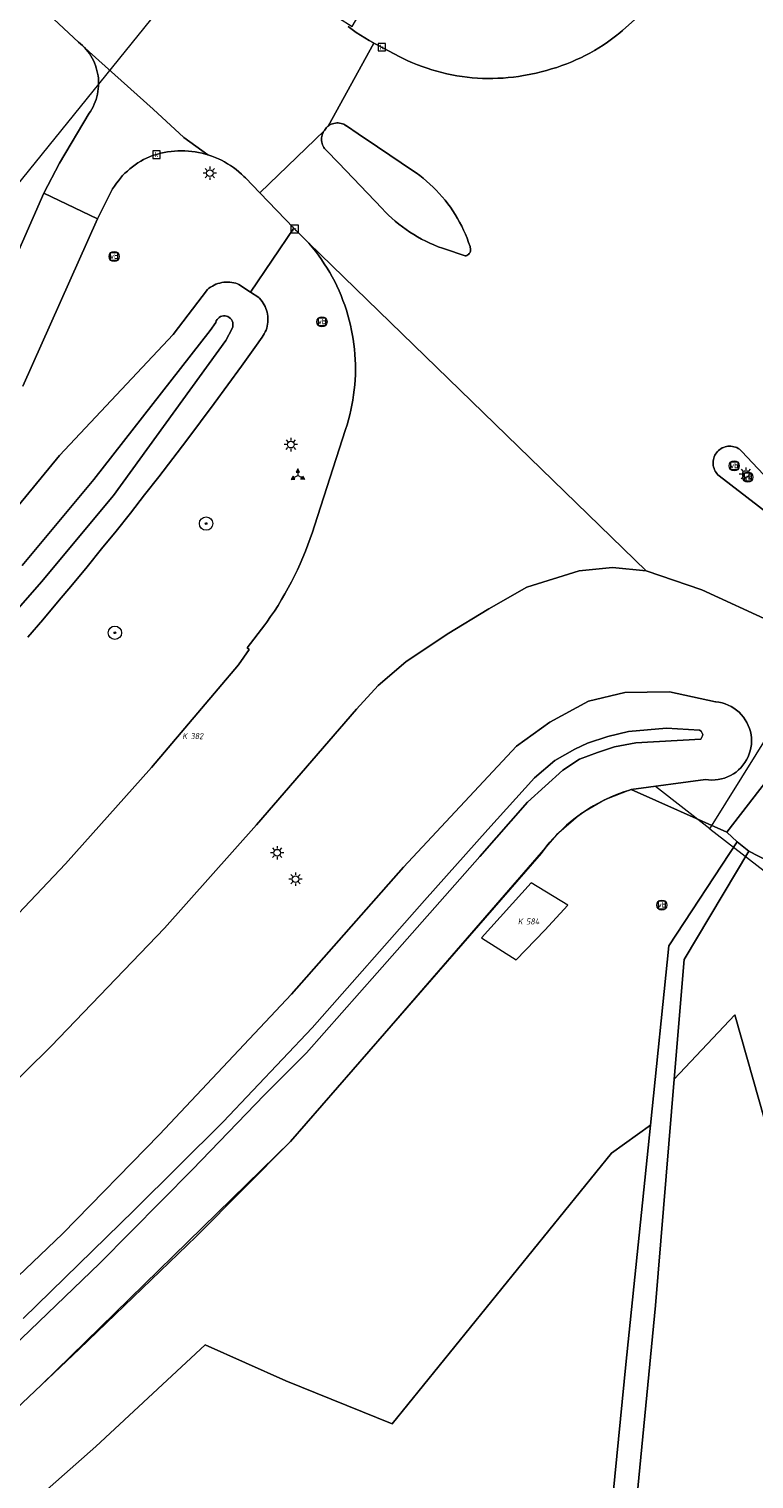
# Model space of a CAD drawing. Header units: metres. Extents: x 250001 to 257773, y 598992 to 609118.
# Tile 175 of 256: x 251457 to 251500, y 601749 to 601835. Entities that reach past the tile are written whole.
import ezdxf
from ezdxf.enums import TextEntityAlignment as Align
from ezdxf.lldxf.tags import DXFTag

# ---------------------------------------------------------------- set-up
doc = ezdxf.new("R2010")
doc.units = ezdxf.units.M
for name, color, linetype, lineweight in [('B-WE-GR-BOOM-S', 252, 'Continuous', 25), ('B-WE-GR-BOS_LOOF-GV', 252, 'Continuous', 13), ('B-WE-GR-GROENVOORZIENING-GV', 252, 'Continuous', 18), ('B-WE-KG-GRENS_PERCEEL-G', 150, 'KG-PERCEEL', 18), ('B-WE-KG-GRENS_PERCEEL-S', 150, 'Continuous', 25), ('B-WE-KL-ET_LS_OV_LICHTMAST-S', 252, 'Continuous', 25), ('B-WE-OG-WATER-GV', 252, 'Continuous', 18), ('B-WE-OG-WATER_SLOOT-GV', 252, 'Continuous', 18), ('B-WE-RI-GWA_KOLK-S', 252, 'Continuous', 25), ('B-WE-VH-VERHARDING_GESLOTEN-GV', 252, 'Continuous', 18), ('B-WE-VH-VERHARDING_HALFVERHARDING-GV', 252, 'Continuous', 18), ('B-WE-VH-VERHARDING_OPEN-GV', 252, 'Continuous', 18), ('B-WE-VW-BEWEGWIJZERING_DRAAGCONSTRUCTIE-S', 252, 'Continuous', 25), ('B-WE-VW-VERKEERSTEKEN_BORD-S', 252, 'Continuous', 25), ('B-WE-VW-VERKEERSTEKEN_DRAAGCONSTRUCTIE-S', 252, 'Continuous', 25), ('X-XX-AL-REFERENTIE-G', 7, 'Continuous', 18)]:
    doc.layers.add(name, color=color, linetype=linetype, lineweight=lineweight)
doc.styles.add('NLCS-ISO', font='NLCS-ISO.ttf')
doc.styles.get("Standard").update_dxf_attribs({"font": 'NLCS-ISO.ttf'})
tags = doc.linetypes.add('KG-PERCEEL', pattern='A,5.5,-2,["P",Standard,S=1.8,R=0,X=-0.5,Y=-0.9],-2,5.5,-2,[5,NLCS.SHX,S=0.75,R=0,X=0,Y=0],-2', length=19).pattern_tags.tags
tags[6] = DXFTag(74, 10)

# ---------------------------------------------------------------- blocks, each defined once
blk = doc.blocks.new('SKG-PERCEELNUMMER-SO')
at = {"style": 'NLCS-ISO', "oblique": 10, "flags": 1}
blk.add_attdef('GEMEENTECODE', text='', height=1.8, dxfattribs=at).set_placement((0, 2.55), align=Align.MIDDLE_CENTER)
at = {"style": 'NLCS-ISO', "oblique": 10}
blk.add_attdef('SECTIE', text='', height=1.8, dxfattribs=at).set_placement((-0.5, 0), align=Align.MIDDLE_RIGHT)
blk.add_attdef('PERCEELNUMMER', text='', height=1.8, dxfattribs=at).set_placement((0.5, 0), align=Align.MIDDLE_LEFT)
blk = doc.blocks.new('BS2021-132-Xref-KAD-20210617')
at = {"layer": 'B-WE-KG-GRENS_PERCEEL-G', "flags": 128}
for points in [[(251417.517, 601783.443), (251429.731, 601794.399), (251442.792, 601808.18), (251453.988, 601822.683), (251468.124, 601840.187), (251476.239, 601835.018), (251485.843, 601851.38), (251494.442, 601868.767), (251502.776, 601888.532), (251504.29, 601893.123), (251520.158, 601942.095), (251521.869, 601953.904), (251523.588, 601965.942), (251524.104, 601993.673), (251523.608, 602000.314), (251522.347, 602021.574), (251520.06, 602038.544), (251516.728, 602054.05), (251511.589, 602077.482), (251507.605, 602090.254)], [(251497.507, 601787.329), (251512.424, 601811.264)], [(251497.507, 601787.329), (251494.282, 601789.847), (251492.82, 601789.65), (251491.253, 601789.047), (251489.831, 601788.205), (251488.391, 601786.961), (251472.59, 601768.73), (251457.791, 601754.276), (251452.86, 601749.62), (251447.14, 601744.92), (251441.76, 601740.4), (251435.073, 601734.835), (251423.182, 601726.069), (251402.314, 601711.311), (251342.407, 601665.419), (251290.706, 601625.751), (251257.869, 601600.484), (251188.243, 601546.883), (251179.94, 601540.807), (251188.012, 601527.741)], [(251497.507, 601787.329), (251501.779, 601784.016)]]:
    blk.add_lwpolyline(points, dxfattribs=at)
blk.add_lwpolyline([(251483.927, 601780.835), (251486, 601779.524), (251487.696, 601781.304), (251489.056, 601782.776), (251486.892, 601784.104)], close=True, dxfattribs=at)
at = {"layer": 'B-WE-KG-GRENS_PERCEEL-S', "xscale": 0.2, "yscale": 0.2, "zscale": 0.2}
for p, values in [((251466.544, 601792.831), {'PERCEELNUMMER': '382', 'SECTIE': 'K'}), ((251486.482, 601781.815), {'PERCEELNUMMER': '584', 'SECTIE': 'K'})]:
    blk.add_blockref('SKG-PERCEELNUMMER-SO', p, dxfattribs=at).add_auto_attribs(values)
blk = doc.blocks.new('SIE-WEG_VERKEERSBORD-SO')
at = {"color": 0, "linetype": 'ByBlock', "lineweight": 18}
blk.add_lwpolyline([(-1.125, -1.125), (1.125, -1.125), (1.125, 1.125), (-1.125, 1.125)], close=True, dxfattribs=at)
at = {"color": 0, "linetype": 'ByBlock', "lineweight": 18, "style": 'NLCS-ISO'}
blk.add_text('vb', height=1.5, dxfattribs=at).set_placement((0, 0), align=Align.MIDDLE_CENTER)
blk = doc.blocks.new('SIE-WEG_VERKEERSBORD_WEGWIJZER-SO')
at = {"linetype": 'ByBlock', "lineweight": 18}
h = blk.add_hatch(color=0, dxfattribs=at)
h.dxf.hatch_style = 1
h.paths.add_polyline_path([(0.5, 1), (0, 2), (-0.5, 1)])
h = blk.add_hatch(color=0, dxfattribs=at)
h.dxf.hatch_style = 1
h.paths.add_polyline_path([(-1.38, -0.22), (-2, -1.15), (-0.88, -1.09)])
h = blk.add_hatch(color=0, dxfattribs=at)
h.dxf.hatch_style = 1
h.paths.add_polyline_path([(1.38, -0.22), (2, -1.15), (0.88, -1.09)])
at = {"color": 0, "linetype": 'ByBlock', "lineweight": 18}
for points in [[(-1.13, -0.65), (0, 0)], [(0, 1), (0, 0)], [(1.13, -0.65), (0, 0)]]:
    blk.add_lwpolyline(points, dxfattribs=at)
for points in [[(0.5, 1), (0, 2), (-0.5, 1)], [(-1.38, -0.22), (-2, -1.15), (-0.88, -1.09)], [(1.38, -0.22), (2, -1.15), (0.88, -1.09)]]:
    blk.add_lwpolyline(points, close=True, dxfattribs=at)
blk = doc.blocks.new('SIE-WEG_PAAL_VERKEERSBORD-SO')
at = {"color": 0, "linetype": 'ByBlock', "lineweight": 18}
blk.add_circle((0, 0), 1.5, dxfattribs=at)
at = {"color": 0, "linetype": 'ByBlock', "lineweight": 18, "style": 'NLCS-ISO'}
blk.add_text('vb', height=1.5, dxfattribs=at).set_placement((0, 0.13), align=Align.MIDDLE_CENTER)
blk = doc.blocks.new('SKL-ET_OV_LICHTMAST-SO')
at = {"color": 0, "linetype": 'ByBlock', "lineweight": 18}
for points in [[(-1.25, 0), (-2, 0)], [(-1.41, 1.41), (-0.88, 0.88)], [(0, 2), (0, 1.25)], [(0.88, 0.88), (1.41, 1.41)], [(2, 0), (1.25, 0)], [(-1.41, -1.41), (-0.88, -0.88)], [(0, -1.25), (0, -2)], [(0.88, -0.88), (1.41, -1.41)]]:
    blk.add_lwpolyline(points, dxfattribs=at)
blk.add_circle((0, 0), 1, dxfattribs=at)
blk = doc.blocks.new('SRI-KOLK-SO')
at = {"color": 0, "linetype": 'ByBlock', "lineweight": 18}
blk.add_lwpolyline([(-1.125, -1.125), (1.125, -1.125), (1.125, 1.125), (-1.125, 1.125)], close=True, dxfattribs=at)
at = {"color": 0, "linetype": 'ByBlock', "lineweight": 18, "style": 'NLCS-ISO'}
blk.add_text('k', height=1.5, dxfattribs=at).set_placement((0, 0), align=Align.MIDDLE_CENTER)
blk = doc.blocks.new('SGR-BOOM_01-SO')
at = {"linetype": 'ByBlock', "lineweight": 18}
h = blk.add_hatch(color=0, dxfattribs=at)
h.dxf.hatch_style = 1
edge = h.paths.add_edge_path()
edge.add_arc((0, 0), 0.25, 0, 360)
at = {"color": 0, "linetype": 'ByBlock', "lineweight": 18}
for radius in [2, 0.25]:
    blk.add_circle((0, 0), radius, dxfattribs=at)
blk = doc.blocks.new('BS2021-132-Xref-BGT-GRIJS-20210617-aangepast')
at = {"layer": 'B-WE-GR-BOS_LOOF-GV', "flags": 128}
for points in [[(251508.17, 601743.819), (251498.989, 601776.27), (251495.387, 601772.43), (251494.269, 601758.989), (251492.94, 601745.26), (251475.846, 601731.144), (251474.02, 601729.558), (251473.433, 601728.885), (251474.859, 601726.42), (251476.01, 601725.949), (251477.549, 601725.969), (251481.48, 601728.76), (251485.16, 601730.869), (251490.2, 601733.219), (251502.54, 601737.15), (251505.23, 601738.39), (251507.16, 601739.55), (251508.1, 601740.709)], [(251492.51, 601755.479), (251493.967, 601769.703), (251491.66, 601768.05), (251478.619, 601751.959), (251472.309, 601754.51), (251467.51, 601756.64), (251461.019, 601750.599), (251455.579, 601745.81), (251454.863, 601744.951), (251454.536, 601743.882), (251454.649, 601742.77), (251466.109, 601722.829), (251469.466, 601725.339), (251468.589, 601726.43), (251475.059, 601732.05), (251491.54, 601745.599)]]:
    blk.add_lwpolyline(points, close=True, dxfattribs=at)
at = {"layer": 'B-WE-GR-GROENVOORZIENING-GV', "flags": 128}
for points in [[(251476.01, 601835.018), (251476.249, 601834.839), (251476.492, 601834.667), (251476.74, 601834.502), (251476.993, 601834.343), (251477.25, 601834.191), (251477.51, 601834.046), (251477.541, 601834.03), (251477.775, 601833.908), (251479.084, 601833.21), (251479.56, 601832.981), (251479.84, 601832.858), (251480.123, 601832.742), (251480.409, 601832.633), (251480.697, 601832.532), (251480.988, 601832.439), (251481.282, 601832.353), (251481.577, 601832.275), (251481.875, 601832.205), (251482.174, 601832.142), (251482.475, 601832.088), (251482.777, 601832.041), (251483.08, 601832.002), (251483.384, 601831.972), (251483.689, 601831.949), (251483.995, 601831.934), (251484.3, 601831.927), (251484.606, 601831.928), (251484.912, 601831.937), (251485.217, 601831.954), (251485.521, 601831.979), (251485.826, 601832.012), (251486.128, 601832.053), (251486.43, 601832.102), (251486.556, 601832.125), (251486.868, 601832.183), (251487.179, 601832.248), (251487.488, 601832.321), (251487.795, 601832.402), (251488.1, 601832.491), (251488.402, 601832.587), (251488.703, 601832.691), (251489, 601832.802), (251489.294, 601832.921), (251489.586, 601833.047), (251489.828, 601833.159), (251490.102, 601833.296), (251490.372, 601833.44), (251490.638, 601833.592), (251490.9, 601833.75), (251491.157, 601833.915), (251491.411, 601834.087), (251491.659, 601834.265), (251491.904, 601834.449), (251492.143, 601834.64), (251492.318, 601834.787), (251496.785, 601838.78)], [(251453.918, 601803.531), (251458.848, 601809.522), (251465.616, 601816.711), (251467.647, 601819.381), (251467.74, 601819.457), (251467.837, 601819.526), (251467.939, 601819.589), (251468.044, 601819.644), (251468.154, 601819.693), (251468.266, 601819.734), (251468.381, 601819.767), (251468.497, 601819.793), (251468.615, 601819.811), (251468.734, 601819.821), (251468.854, 601819.823), (251468.973, 601819.817), (251469.092, 601819.802), (251469.209, 601819.78), (251469.325, 601819.751), (251469.439, 601819.713), (251469.506, 601819.687), (251470.202, 601819.227), (251472.786, 601823.025), (251470.755, 601825.135), (251469.909, 601826.014), (251469.82, 601826.104), (251469.67, 601826.246), (251469.515, 601826.381), (251469.355, 601826.511), (251469.19, 601826.634), (251469.02, 601826.751), (251468.846, 601826.861), (251468.668, 601826.965), (251468.485, 601827.061), (251468.299, 601827.15), (251468.11, 601827.232), (251467.918, 601827.307), (251467.723, 601827.374), (251467.668, 601827.391), (251467.526, 601827.433), (251467.326, 601827.485), (251467.125, 601827.529), (251466.922, 601827.565), (251466.718, 601827.593), (251466.513, 601827.613), (251466.307, 601827.626), (251466.101, 601827.63), (251465.895, 601827.626), (251465.689, 601827.614), (251465.484, 601827.595), (251465.28, 601827.567), (251465.076, 601827.531), (251464.875, 601827.488), (251464.618, 601827.404), (251464.39, 601827.354), (251464.387, 601827.353), (251464.206, 601827.278), (251464.027, 601827.196), (251463.852, 601827.106), (251463.681, 601827.009), (251463.514, 601826.905), (251463.35, 601826.795), (251463.192, 601826.678), (251463.039, 601826.555), (251462.89, 601826.425), (251462.747, 601826.29), (251462.61, 601826.149), (251462.479, 601826.003), (251462.353, 601825.851), (251462.234, 601825.694), (251462.121, 601825.533), (251462.015, 601825.367), (251461.106, 601823.577), (251456.687, 601813.641)], [(251454.108, 601816.426), (251457.932, 601825.1), (251458.848, 601826.896), (251460.624, 601829.859), (251460.698, 601829.971), (251460.779, 601830.107), (251460.853, 601830.247), (251460.92, 601830.39), (251460.979, 601830.536), (251461.031, 601830.686), (251461.075, 601830.837), (251461.112, 601830.991), (251461.14, 601831.147), (251461.161, 601831.303), (251461.174, 601831.461), (251461.179, 601831.619), (251461.176, 601831.777), (251461.165, 601831.935), (251461.146, 601832.092), (251461.119, 601832.247), (251461.084, 601832.402), (251461.041, 601832.554), (251460.991, 601832.704), (251460.933, 601832.851), (251460.868, 601832.995), (251460.796, 601833.135), (251460.717, 601833.272), (251460.63, 601833.405), (251460.538, 601833.533), (251460.439, 601833.656), (251460.333, 601833.774), (251460.222, 601833.887), (251460.106, 601833.993), (251459.984, 601834.094), (251457.062, 601836.848)], [(251454.307, 601780.074), (251459.217, 601785.24), (251464.316, 601790.966), (251468.29, 601795.642), (251469.488, 601797.071), (251470.132, 601797.976), (251470.017, 601798.082), (251471.062, 601799.45), (251471.175, 601799.606), (251471.404, 601799.935), (251471.626, 601800.269), (251471.842, 601800.606), (251472.051, 601800.949), (251472.254, 601801.295), (251472.449, 601801.645), (251472.637, 601801.999), (251472.818, 601802.356), (251472.992, 601802.717), (251473.159, 601803.082), (251473.319, 601803.449), (251473.471, 601803.82), (251473.615, 601804.194), (251473.752, 601804.571), (251473.882, 601804.95), (251474.004, 601805.332), (251475.86, 601811.069), (251475.946, 601811.339), (251476.03, 601811.629), (251476.107, 601811.922), (251476.176, 601812.217), (251476.237, 601812.513), (251476.29, 601812.811), (251476.335, 601813.111), (251476.373, 601813.411), (251476.402, 601813.712), (251476.424, 601814.014), (251476.437, 601814.316), (251476.443, 601814.619), (251476.44, 601814.922), (251476.43, 601815.224), (251476.411, 601815.526), (251476.385, 601815.828), (251476.35, 601816.128), (251476.308, 601816.428), (251476.271, 601816.649), (251476.212, 601816.953), (251476.146, 601817.256), (251476.073, 601817.557), (251475.991, 601817.855), (251475.902, 601818.152), (251475.805, 601818.446), (251475.7, 601818.737), (251475.588, 601819.026), (251475.469, 601819.312), (251475.342, 601819.594), (251475.208, 601819.863), (251475.064, 601820.133), (251474.914, 601820.398), (251474.757, 601820.659), (251474.592, 601820.917), (251474.422, 601821.17), (251474.244, 601821.418), (251474.06, 601821.662), (251473.87, 601821.9), (251473.674, 601822.134), (251472.786, 601823.025), (251470.202, 601819.227), (251470.698, 601818.9), (251470.741, 601818.857), (251470.821, 601818.769), (251470.896, 601818.675), (251470.964, 601818.576), (251471.025, 601818.474), (251471.079, 601818.367), (251471.126, 601818.257), (251471.165, 601818.144), (251471.197, 601818.029), (251471.221, 601817.912), (251471.237, 601817.793), (251471.245, 601817.674), (251471.245, 601817.554), (251471.238, 601817.435), (251471.222, 601817.316), (251471.198, 601817.199), (251471.167, 601817.084), (251471.128, 601816.971), (251471.081, 601816.861), (251471.027, 601816.754), (251470.967, 601816.651), (251470.899, 601816.552), (251470.462, 601815.935), (251469.666, 601814.822), (251468.864, 601813.714), (251468.056, 601812.611), (251467.241, 601811.513), (251466.42, 601810.419), (251465.592, 601809.33), (251464.758, 601808.247), (251463.917, 601807.168), (251463.071, 601806.094), (251462.218, 601805.025), (251461.359, 601803.96), (251460.493, 601802.901), (251459.622, 601801.847), (251458.744, 601800.799), (251457.86, 601799.755), (251456.97, 601798.716)], [(251451.519, 601756.089), (251459.04, 601763.239), (251464.799, 601769.15), (251472.649, 601777.489), (251479.29, 601785.04), (251486.01, 601792.239), (251488, 601793.67), (251490.29, 601794.92), (251492.459, 601795.42), (251495.1, 601795.459), (251497.841, 601794.869), (251497.851, 601794.868), (251498.042, 601794.843), (251498.231, 601794.803), (251498.415, 601794.747), (251498.595, 601794.676), (251498.768, 601794.59), (251498.933, 601794.49), (251499.089, 601794.377), (251499.236, 601794.252), (251499.372, 601794.115), (251499.495, 601793.966), (251499.606, 601793.809), (251499.704, 601793.642), (251499.787, 601793.468), (251499.856, 601793.288), (251499.91, 601793.103), (251499.948, 601792.913), (251499.97, 601792.722), (251499.977, 601792.529), (251499.967, 601792.336), (251499.942, 601792.145), (251499.9, 601791.956), (251499.843, 601791.772), (251499.772, 601791.593), (251499.685, 601791.42), (251499.585, 601791.256), (251499.471, 601791.1), (251499.345, 601790.954), (251499.207, 601790.819), (251499.058, 601790.696), (251498.9, 601790.585), (251498.733, 601790.488), (251498.559, 601790.406), (251498.378, 601790.337), (251498.193, 601790.285), (251498.003, 601790.247), (251497.812, 601790.226), (251497.619, 601790.22), (251497.426, 601790.231), (251497.235, 601790.257), (251492.82, 601789.65), (251498.51, 601787.13), (251504.049, 601794.29)], [(251501.239, 601799.589), (251497.029, 601801.53), (251493.712, 601802.66), (251491.71, 601802.863), (251489.73, 601802.661), (251486.634, 601801.69), (251484.365, 601800.398), (251481.886, 601798.902), (251479.436, 601797.251), (251477.799, 601795.837), (251476.512, 601794.444), (251470.569, 601787.554), (251465.092, 601781.421), (251458.362, 601774.398), (251452.22, 601768.354)], [(251455.579, 601745.81), (251461.019, 601750.599), (251467.51, 601756.64), (251472.309, 601754.51), (251478.619, 601751.959), (251491.66, 601768.05), (251493.967, 601769.703), (251495.059, 601780.359), (251499.119, 601786.54), (251498.51, 601787.13), (251492.82, 601789.65), (251492.666, 601789.604), (251492.397, 601789.516), (251492.13, 601789.421), (251491.866, 601789.318), (251491.606, 601789.208), (251491.348, 601789.091), (251491.094, 601788.966), (251490.843, 601788.834), (251490.597, 601788.696), (251490.354, 601788.55), (251490.115, 601788.398), (251489.881, 601788.238), (251489.652, 601788.073), (251489.427, 601787.901), (251489.207, 601787.722), (251488.993, 601787.538), (251488.783, 601787.347), (251488.58, 601787.151), (251488.381, 601786.949), (251488.189, 601786.741), (251488.002, 601786.528), (251487.822, 601786.31), (251487.648, 601786.087), (251487.48, 601785.859), (251472.589, 601768.729), (251466.98, 601763.089), (251460.019, 601756.38), (251452.859, 601749.619)], [(251513.399, 601743.219), (251502.2, 601781.959), (251502.17, 601783.77), (251502.495, 601784.575), (251500.97, 601785.39), (251499.809, 601785.989), (251495.98, 601779.56), (251495.387, 601772.43), (251498.989, 601776.27), (251508.17, 601743.819)]]:
    blk.add_lwpolyline(points, dxfattribs=at)
at = {"layer": 'B-WE-OG-WATER-GV', "flags": 128}
for points in [[(251449.331, 601792.354), (251457.789, 601801.998), (251462.056, 601807.134), (251468.737, 601816.357), (251469.107, 601817.056), (251469.115, 601817.071), (251469.147, 601817.157), (251469.164, 601817.247), (251469.164, 601817.338), (251469.149, 601817.428), (251469.119, 601817.514), (251469.073, 601817.593), (251469.015, 601817.663), (251468.946, 601817.722), (251468.867, 601817.768), (251468.781, 601817.799), (251468.692, 601817.815), (251468.6, 601817.815), (251468.51, 601817.799), (251468.425, 601817.768), (251468.346, 601817.723), (251468.276, 601817.664), (251468.218, 601817.594), (251468.172, 601817.515), (251468.142, 601817.429), (251467.806, 601816.938), (251460.896, 601808.086), (251456.648, 601802.972)], [(251451.936, 601752.562), (251461.23, 601761.489), (251466.752, 601767.065), (251471.013, 601771.493), (251473.534, 601773.998), (251477.727, 601778.753), (251483.841, 601785.681), (251486.658, 601788.908), (251487.711, 601789.858), (251488.765, 601790.808), (251489.755, 601791.469), (251490.825, 601791.856), (251491.843, 601792.204), (251493.111, 601792.436), (251496.957, 601792.66), (251497.074, 601792.844), (251497.086, 601792.935), (251496.98, 601793.131), (251496.888, 601793.196), (251494.924, 601793.299), (251492.661, 601793.1), (251491.446, 601792.803), (251490.232, 601792.415), (251489.475, 601792.056), (251488.289, 601791.38), (251487.08, 601790.351), (251484.301, 601787.281), (251480.549, 601783.056), (251473.863, 601775.495), (251468.59, 601769.895), (251463.288, 601764.648), (251456.699, 601758.214)]]:
    blk.add_lwpolyline(points, dxfattribs=at)
at = {"layer": 'B-WE-OG-WATER_SLOOT-GV', "flags": 128}
for points in [[(251471.221, 601817.912), (251471.197, 601818.029), (251471.165, 601818.144), (251471.126, 601818.257), (251471.079, 601818.367), (251471.025, 601818.474), (251470.964, 601818.576), (251470.896, 601818.675), (251470.821, 601818.769), (251470.741, 601818.857), (251470.698, 601818.9), (251470.202, 601819.227), (251469.506, 601819.687), (251469.439, 601819.713), (251469.325, 601819.751), (251469.209, 601819.78), (251469.092, 601819.802), (251468.973, 601819.817), (251468.854, 601819.823), (251468.734, 601819.821), (251468.615, 601819.811), (251468.497, 601819.793), (251468.381, 601819.767), (251468.266, 601819.734), (251468.154, 601819.693), (251468.044, 601819.644), (251467.939, 601819.589), (251467.837, 601819.526), (251467.74, 601819.457), (251467.647, 601819.381), (251465.616, 601816.711), (251458.848, 601809.522), (251453.918, 601803.531)], [(251456.97, 601798.716), (251457.86, 601799.755), (251458.744, 601800.799), (251459.622, 601801.847), (251460.493, 601802.901), (251461.359, 601803.96), (251462.218, 601805.025), (251463.071, 601806.094), (251463.917, 601807.168), (251464.758, 601808.247), (251465.592, 601809.33), (251466.42, 601810.419), (251467.241, 601811.513), (251468.056, 601812.611), (251468.864, 601813.714), (251469.666, 601814.822), (251470.462, 601815.935), (251470.899, 601816.552), (251470.967, 601816.651), (251471.027, 601816.754), (251471.081, 601816.861), (251471.128, 601816.971), (251471.167, 601817.084), (251471.198, 601817.199), (251471.222, 601817.316), (251471.238, 601817.435), (251471.245, 601817.554), (251471.245, 601817.674), (251471.237, 601817.793), (251471.221, 601817.912)], [(251456.648, 601802.972), (251460.896, 601808.086), (251467.806, 601816.938), (251468.142, 601817.429), (251468.172, 601817.515), (251468.218, 601817.594), (251468.276, 601817.664), (251468.346, 601817.723), (251468.425, 601817.768), (251468.51, 601817.799), (251468.6, 601817.815), (251468.692, 601817.815), (251468.781, 601817.799), (251468.867, 601817.768), (251468.946, 601817.722), (251469.015, 601817.663), (251469.073, 601817.593), (251469.119, 601817.514), (251469.149, 601817.428), (251469.164, 601817.338), (251469.164, 601817.247), (251469.147, 601817.157), (251469.115, 601817.071), (251469.107, 601817.056), (251468.737, 601816.357), (251462.056, 601807.134), (251457.789, 601801.998), (251449.331, 601792.354)], [(251452.859, 601749.619), (251460.019, 601756.38), (251466.98, 601763.089), (251472.589, 601768.729), (251487.48, 601785.859), (251487.648, 601786.087), (251487.822, 601786.31), (251488.002, 601786.528), (251488.189, 601786.741), (251488.381, 601786.949), (251488.58, 601787.151), (251488.783, 601787.347), (251488.993, 601787.538), (251489.207, 601787.722), (251489.427, 601787.901), (251489.652, 601788.073), (251489.881, 601788.238), (251490.115, 601788.398), (251490.354, 601788.55), (251490.597, 601788.696), (251490.843, 601788.834), (251491.094, 601788.966), (251491.348, 601789.091), (251491.606, 601789.208), (251491.866, 601789.318), (251492.13, 601789.421), (251492.397, 601789.516), (251492.666, 601789.604), (251492.82, 601789.65), (251497.235, 601790.257), (251497.426, 601790.231), (251497.619, 601790.22), (251497.812, 601790.226), (251498.003, 601790.247), (251498.193, 601790.285), (251498.378, 601790.337), (251498.559, 601790.406), (251498.733, 601790.488), (251498.9, 601790.585), (251499.058, 601790.696), (251499.207, 601790.819), (251499.345, 601790.954), (251499.471, 601791.1), (251499.585, 601791.256), (251499.685, 601791.42), (251499.772, 601791.593), (251499.843, 601791.772), (251499.9, 601791.956), (251499.942, 601792.145), (251499.967, 601792.336), (251499.977, 601792.529), (251499.97, 601792.722), (251499.948, 601792.913), (251499.91, 601793.103), (251499.856, 601793.288), (251499.787, 601793.468), (251499.704, 601793.642), (251499.606, 601793.809), (251499.495, 601793.966), (251499.372, 601794.115), (251499.236, 601794.252), (251499.089, 601794.377), (251498.933, 601794.49), (251498.768, 601794.59), (251498.595, 601794.676), (251498.415, 601794.747), (251498.231, 601794.803), (251498.042, 601794.843), (251497.851, 601794.868), (251497.841, 601794.869), (251495.1, 601795.459), (251492.459, 601795.42), (251490.29, 601794.92), (251488, 601793.67), (251486.01, 601792.239), (251479.29, 601785.04), (251472.649, 601777.489), (251464.799, 601769.15), (251459.04, 601763.239), (251451.519, 601756.089)], [(251456.699, 601758.214), (251463.288, 601764.648), (251468.59, 601769.895), (251473.863, 601775.495), (251480.549, 601783.056), (251484.301, 601787.281), (251487.08, 601790.351), (251488.289, 601791.38), (251489.475, 601792.056), (251490.232, 601792.415), (251491.446, 601792.803), (251492.661, 601793.1), (251494.924, 601793.299), (251496.888, 601793.196), (251496.98, 601793.131), (251497.086, 601792.935), (251497.074, 601792.844), (251496.957, 601792.66), (251493.111, 601792.436), (251491.843, 601792.204), (251490.825, 601791.856), (251489.755, 601791.469), (251488.765, 601790.808), (251487.711, 601789.858), (251486.658, 601788.908), (251483.841, 601785.681), (251477.727, 601778.753), (251473.534, 601773.998), (251471.013, 601771.493), (251466.752, 601767.065), (251461.23, 601761.489), (251451.936, 601752.562)]]:
    blk.add_lwpolyline(points, dxfattribs=at)
at = {"layer": 'B-WE-VH-VERHARDING_GESLOTEN-GV', "flags": 128}
for points in [[(251496.785, 601838.78), (251492.318, 601834.787), (251492.143, 601834.64), (251491.904, 601834.449), (251491.659, 601834.265), (251491.411, 601834.087), (251491.157, 601833.915), (251490.9, 601833.75), (251490.638, 601833.592), (251490.372, 601833.44), (251490.102, 601833.296), (251489.828, 601833.159), (251489.586, 601833.047), (251489.294, 601832.921), (251489, 601832.802), (251488.703, 601832.691), (251488.402, 601832.587), (251488.1, 601832.491), (251487.795, 601832.402), (251487.488, 601832.321), (251487.179, 601832.248), (251486.868, 601832.183), (251486.556, 601832.125), (251486.43, 601832.102), (251486.128, 601832.053), (251485.826, 601832.012), (251485.521, 601831.979), (251485.217, 601831.954), (251484.912, 601831.937), (251484.606, 601831.928), (251484.3, 601831.927), (251483.995, 601831.934), (251483.689, 601831.949), (251483.384, 601831.972), (251483.08, 601832.002), (251482.777, 601832.041), (251482.475, 601832.088), (251482.174, 601832.142), (251481.875, 601832.205), (251481.577, 601832.275), (251481.282, 601832.353), (251480.988, 601832.439), (251480.697, 601832.532), (251480.409, 601832.633), (251480.123, 601832.742), (251479.84, 601832.858), (251479.56, 601832.981), (251479.084, 601833.21), (251477.775, 601833.908), (251477.541, 601834.03), (251474.827, 601829.096), (251474.857, 601829.119), (251474.929, 601829.165), (251475.004, 601829.203), (251475.083, 601829.235), (251475.165, 601829.259), (251475.248, 601829.275), (251475.332, 601829.283), (251475.417, 601829.283), (251475.502, 601829.275), (251475.585, 601829.259), (251475.667, 601829.236), (251475.746, 601829.205), (251475.821, 601829.166), (251475.893, 601829.121), (251475.919, 601829.102), (251476.605, 601828.638), (251477.762, 601827.869), (251479.896, 601826.424), (251480.055, 601826.313), (251480.266, 601826.157), (251480.473, 601825.994), (251480.674, 601825.825), (251480.87, 601825.65), (251481.061, 601825.47), (251481.246, 601825.283), (251481.426, 601825.091), (251481.599, 601824.894), (251481.767, 601824.692), (251481.928, 601824.484), (251482.082, 601824.272), (251482.231, 601824.055), (251482.372, 601823.833), (251482.507, 601823.608), (251482.635, 601823.378), (251482.756, 601823.145), (251482.869, 601822.908), (251482.975, 601822.668), (251483.074, 601822.424), (251483.166, 601822.178), (251483.25, 601821.929), (251483.269, 601821.882), (251483.283, 601821.828), (251483.288, 601821.772), (251483.286, 601821.716), (251483.276, 601821.661), (251483.258, 601821.609), (251483.233, 601821.559), (251483.201, 601821.513), (251483.163, 601821.472), (251483.119, 601821.438), (251483.071, 601821.409), (251483.019, 601821.388), (251482.965, 601821.375), (251481.725, 601821.79), (251481.611, 601821.83), (251481.357, 601821.926), (251481.106, 601822.029), (251480.859, 601822.139), (251480.615, 601822.257), (251480.374, 601822.382), (251480.137, 601822.513), (251479.905, 601822.652), (251479.676, 601822.798), (251479.452, 601822.95), (251479.232, 601823.109), (251479.017, 601823.274), (251478.807, 601823.446), (251478.602, 601823.623), (251478.403, 601823.807), (251478.209, 601823.996), (251478.021, 601824.191), (251475.426, 601826.905), (251474.726, 601827.638), (251474.666, 601827.698), (251474.611, 601827.762), (251474.563, 601827.832), (251474.521, 601827.906), (251474.487, 601827.984), (251474.46, 601828.064), (251474.441, 601828.147), (251474.43, 601828.231), (251474.427, 601828.315), (251474.431, 601828.4), (251474.444, 601828.484), (251474.464, 601828.566), (251474.493, 601828.646), (251474.528, 601828.723), (251474.571, 601828.797), (251474.595, 601828.832), (251470.755, 601825.135), (251472.786, 601823.025), (251473.674, 601822.134), (251493.712, 601802.66), (251497.029, 601801.53), (251501.239, 601799.589)], [(251504.369, 601803.439), (251498.049, 601808.31), (251497.983, 601808.37), (251497.923, 601808.436), (251497.869, 601808.508), (251497.822, 601808.583), (251497.782, 601808.663), (251497.749, 601808.746), (251497.723, 601808.831), (251497.705, 601808.919), (251497.696, 601809.007), (251497.694, 601809.097), (251497.7, 601809.186), (251497.714, 601809.274), (251497.736, 601809.36), (251497.765, 601809.444), (251497.802, 601809.526), (251497.847, 601809.603), (251497.897, 601809.677), (251497.955, 601809.745), (251498.018, 601809.808), (251498.086, 601809.865), (251498.16, 601809.916), (251498.237, 601809.96), (251498.319, 601809.997), (251498.403, 601810.026), (251498.489, 601810.048), (251498.577, 601810.062), (251498.666, 601810.068), (251498.756, 601810.066), (251498.844, 601810.056), (251498.932, 601810.039), (251499.017, 601810.013), (251499.1, 601809.98), (251499.18, 601809.94), (251499.255, 601809.892), (251499.326, 601809.838), (251499.392, 601809.778), (251499.41, 601809.76), (251504.859, 601803.959)], [(251457.062, 601836.848), (251459.984, 601834.094), (251460.106, 601833.993), (251460.222, 601833.887), (251460.333, 601833.774), (251460.627, 601833.517), (251464.423, 601830.109), (251466.243, 601828.424), (251467.668, 601827.391), (251467.723, 601827.374), (251467.918, 601827.307), (251468.11, 601827.232), (251468.299, 601827.15), (251468.485, 601827.061), (251468.668, 601826.965), (251468.846, 601826.861), (251469.02, 601826.751), (251469.19, 601826.634), (251469.355, 601826.511), (251469.515, 601826.381), (251469.67, 601826.246), (251469.82, 601826.104), (251469.909, 601826.014), (251470.755, 601825.135), (251474.595, 601828.832), (251474.728, 601829.009), (251474.79, 601829.067), (251474.827, 601829.096), (251477.541, 601834.03), (251477.51, 601834.046), (251477.25, 601834.191), (251476.993, 601834.343), (251476.74, 601834.502), (251476.492, 601834.667), (251476.249, 601834.839), (251476.01, 601835.018)], [(251452.22, 601768.354), (251458.362, 601774.398), (251465.092, 601781.421), (251470.569, 601787.554), (251476.512, 601794.444), (251477.799, 601795.837), (251479.436, 601797.251), (251481.886, 601798.902), (251484.365, 601800.398), (251486.634, 601801.69), (251489.73, 601802.661), (251491.71, 601802.863), (251493.712, 601802.66), (251473.674, 601822.134), (251473.87, 601821.9), (251474.06, 601821.662), (251474.244, 601821.418), (251474.422, 601821.17), (251474.592, 601820.917), (251474.757, 601820.659), (251474.914, 601820.398), (251475.064, 601820.133), (251475.208, 601819.863), (251475.342, 601819.594), (251475.469, 601819.312), (251475.588, 601819.026), (251475.7, 601818.737), (251475.805, 601818.446), (251475.902, 601818.152), (251475.991, 601817.855), (251476.073, 601817.557), (251476.146, 601817.256), (251476.212, 601816.953), (251476.271, 601816.649), (251476.308, 601816.428), (251476.35, 601816.128), (251476.385, 601815.828), (251476.411, 601815.526), (251476.43, 601815.224), (251476.44, 601814.922), (251476.443, 601814.619), (251476.437, 601814.316), (251476.424, 601814.014), (251476.402, 601813.712), (251476.373, 601813.411), (251476.335, 601813.111), (251476.29, 601812.811), (251476.237, 601812.513), (251476.176, 601812.217), (251476.107, 601811.922), (251476.03, 601811.629), (251475.946, 601811.339), (251475.86, 601811.069), (251474.004, 601805.332), (251473.882, 601804.95), (251473.752, 601804.571), (251473.615, 601804.194), (251473.471, 601803.82), (251473.319, 601803.449), (251473.159, 601803.082), (251472.992, 601802.717), (251472.818, 601802.356), (251472.637, 601801.999), (251472.449, 601801.645), (251472.254, 601801.295), (251472.051, 601800.949), (251471.842, 601800.606), (251471.626, 601800.269), (251471.404, 601799.935), (251471.175, 601799.606), (251471.062, 601799.45), (251470.017, 601798.082), (251470.132, 601797.976), (251469.488, 601797.071), (251468.29, 601795.642), (251464.316, 601790.966), (251459.217, 601785.24), (251454.307, 601780.074)], [(251504.049, 601794.29), (251498.51, 601787.13), (251499.119, 601786.54), (251499.809, 601785.989), (251500.97, 601785.39)]]:
    blk.add_lwpolyline(points, dxfattribs=at)
blk.add_lwpolyline([(251460.627, 601833.517), (251460.333, 601833.774), (251460.439, 601833.656), (251460.538, 601833.533), (251460.63, 601833.405), (251460.717, 601833.272), (251460.796, 601833.135), (251460.868, 601832.995), (251460.933, 601832.851), (251460.991, 601832.704), (251461.041, 601832.554), (251461.084, 601832.402), (251461.119, 601832.247), (251461.146, 601832.092), (251461.165, 601831.935), (251461.176, 601831.777), (251461.179, 601831.619), (251461.174, 601831.461), (251461.161, 601831.303), (251461.14, 601831.147), (251461.112, 601830.991), (251461.075, 601830.837), (251461.031, 601830.686), (251460.979, 601830.536), (251460.92, 601830.39), (251460.853, 601830.247), (251460.779, 601830.107), (251460.698, 601829.971), (251460.624, 601829.859), (251458.848, 601826.896), (251457.932, 601825.1), (251461.106, 601823.577), (251462.015, 601825.367), (251462.121, 601825.533), (251462.234, 601825.694), (251462.353, 601825.851), (251462.479, 601826.003), (251462.61, 601826.149), (251462.747, 601826.29), (251462.89, 601826.425), (251463.039, 601826.555), (251463.192, 601826.678), (251463.35, 601826.795), (251463.514, 601826.905), (251463.681, 601827.009), (251463.852, 601827.106), (251464.027, 601827.196), (251464.206, 601827.278), (251464.387, 601827.353), (251464.39, 601827.354), (251464.618, 601827.404), (251464.875, 601827.488), (251465.076, 601827.531), (251465.28, 601827.567), (251465.484, 601827.595), (251465.689, 601827.614), (251465.895, 601827.626), (251466.101, 601827.63), (251466.307, 601827.626), (251466.513, 601827.613), (251466.718, 601827.593), (251466.922, 601827.565), (251467.125, 601827.529), (251467.326, 601827.485), (251467.526, 601827.433), (251467.668, 601827.391), (251466.243, 601828.424), (251464.423, 601830.109)], close=True, dxfattribs=at)
at = {"layer": 'B-WE-VH-VERHARDING_HALFVERHARDING-GV', "flags": 128}
blk.add_lwpolyline([(251492.94, 601745.26), (251494.269, 601758.989), (251495.387, 601772.43), (251495.98, 601779.56), (251499.809, 601785.989), (251499.119, 601786.54), (251495.059, 601780.359), (251493.967, 601769.703), (251492.51, 601755.479), (251491.54, 601745.599)], dxfattribs=at)
at = {"layer": 'B-WE-VH-VERHARDING_OPEN-GV', "flags": 128}
blk.add_lwpolyline([(251475.502, 601829.275), (251475.417, 601829.283), (251475.332, 601829.283), (251475.248, 601829.275), (251475.165, 601829.259), (251475.083, 601829.235), (251475.004, 601829.203), (251474.929, 601829.165), (251474.857, 601829.119), (251474.827, 601829.096), (251474.79, 601829.067), (251474.728, 601829.009), (251474.595, 601828.832), (251474.571, 601828.797), (251474.528, 601828.723), (251474.493, 601828.646), (251474.464, 601828.566), (251474.444, 601828.484), (251474.431, 601828.4), (251474.427, 601828.315), (251474.43, 601828.231), (251474.441, 601828.147), (251474.46, 601828.064), (251474.487, 601827.984), (251474.521, 601827.906), (251474.563, 601827.832), (251474.611, 601827.762), (251474.666, 601827.698), (251474.726, 601827.638), (251475.426, 601826.905), (251478.021, 601824.191), (251478.209, 601823.996), (251478.403, 601823.807), (251478.602, 601823.623), (251478.807, 601823.446), (251479.017, 601823.274), (251479.232, 601823.109), (251479.452, 601822.95), (251479.676, 601822.798), (251479.905, 601822.652), (251480.137, 601822.513), (251480.374, 601822.382), (251480.615, 601822.257), (251480.859, 601822.139), (251481.106, 601822.029), (251481.357, 601821.926), (251481.611, 601821.83), (251481.725, 601821.79), (251482.965, 601821.375), (251483.019, 601821.388), (251483.071, 601821.409), (251483.119, 601821.438), (251483.163, 601821.472), (251483.201, 601821.513), (251483.233, 601821.559), (251483.258, 601821.609), (251483.276, 601821.661), (251483.286, 601821.716), (251483.288, 601821.772), (251483.283, 601821.828), (251483.269, 601821.882), (251483.25, 601821.929), (251483.166, 601822.178), (251483.074, 601822.424), (251482.975, 601822.668), (251482.869, 601822.908), (251482.756, 601823.145), (251482.635, 601823.378), (251482.507, 601823.608), (251482.372, 601823.833), (251482.231, 601824.055), (251482.082, 601824.272), (251481.928, 601824.484), (251481.767, 601824.692), (251481.599, 601824.894), (251481.426, 601825.091), (251481.246, 601825.283), (251481.061, 601825.47), (251480.87, 601825.65), (251480.674, 601825.825), (251480.473, 601825.994), (251480.266, 601826.157), (251480.055, 601826.313), (251479.896, 601826.424), (251477.762, 601827.869), (251476.605, 601828.638), (251475.919, 601829.102), (251475.893, 601829.121), (251475.821, 601829.166), (251475.746, 601829.205), (251475.667, 601829.236), (251475.585, 601829.259)], close=True, dxfattribs=at)
for points in [[(251456.687, 601813.641), (251461.106, 601823.577), (251457.932, 601825.1), (251454.108, 601816.426)], [(251504.859, 601803.959), (251499.41, 601809.76), (251499.392, 601809.778), (251499.326, 601809.838), (251499.255, 601809.892), (251499.18, 601809.94), (251499.1, 601809.98), (251499.017, 601810.013), (251498.932, 601810.039), (251498.844, 601810.056), (251498.756, 601810.066), (251498.666, 601810.068), (251498.577, 601810.062), (251498.489, 601810.048), (251498.403, 601810.026), (251498.319, 601809.997), (251498.237, 601809.96), (251498.16, 601809.916), (251498.086, 601809.865), (251498.018, 601809.808), (251497.955, 601809.745), (251497.897, 601809.677), (251497.847, 601809.603), (251497.802, 601809.526), (251497.765, 601809.444), (251497.736, 601809.36), (251497.714, 601809.274), (251497.7, 601809.186), (251497.694, 601809.097), (251497.696, 601809.007), (251497.705, 601808.919), (251497.723, 601808.831), (251497.749, 601808.746), (251497.782, 601808.663), (251497.822, 601808.583), (251497.869, 601808.508), (251497.923, 601808.436), (251497.983, 601808.37), (251498.049, 601808.31), (251504.369, 601803.439)]]:
    blk.add_lwpolyline(points, dxfattribs=at)
at = {"layer": 'B-WE-GR-BOOM-S', "xscale": 0.2, "yscale": 0.2, "zscale": 0.2}
for p in [(251467.568, 601805.467), (251462.148, 601798.975)]:
    blk.add_blockref('SGR-BOOM_01-SO', p, dxfattribs=at)
at = {"layer": 'B-WE-KL-ET_LS_OV_LICHTMAST-S', "xscale": 0.2, "yscale": 0.2, "zscale": 0.2}
for p in [(251467.793, 601826.294), (251472.6, 601810.16), (251499.64, 601808.41), (251471.79, 601785.9), (251472.88, 601784.33)]:
    blk.add_blockref('SKL-ET_OV_LICHTMAST-SO', p, dxfattribs=at)
at = {"layer": 'B-WE-RI-GWA_KOLK-S', "xscale": 0.2, "yscale": 0.2, "zscale": 0.2}
for p in [(251478.012, 601833.787), (251464.618, 601827.404), (251472.828, 601822.982)]:
    blk.add_blockref('SRI-KOLK-SO', p, dxfattribs=at)
at = {"layer": 'B-WE-VW-BEWEGWIJZERING_DRAAGCONSTRUCTIE-S', "xscale": 0.2, "yscale": 0.2, "zscale": 0.2}
blk.add_blockref('SIE-WEG_VERKEERSBORD_WEGWIJZER-SO', (251473.014, 601808.327), dxfattribs=at)
at = {"layer": 'B-WE-VW-VERKEERSTEKEN_BORD-S', "xscale": 0.2, "yscale": 0.2, "zscale": 0.2}
for p in [(251462.101, 601821.345), (251474.454, 601817.46), (251498.95, 601808.9), (251499.76, 601808.23), (251494.65, 601782.79)]:
    blk.add_blockref('SIE-WEG_VERKEERSBORD-SO', p, dxfattribs=at)
at = {"layer": 'B-WE-VW-VERKEERSTEKEN_DRAAGCONSTRUCTIE-S', "xscale": 0.2, "yscale": 0.2, "zscale": 0.2}
for p in [(251462.101, 601821.345), (251474.454, 601817.46), (251498.95, 601808.9), (251499.76, 601808.23), (251494.65, 601782.79)]:
    blk.add_blockref('SIE-WEG_PAAL_VERKEERSBORD-SO', p, dxfattribs=at)

msp = doc.modelspace()

# ---------------------------------------------------------------- block references
at = {"layer": 'X-XX-AL-REFERENTIE-G'}
for name in ['BS2021-132-Xref-BGT-GRIJS-20210617-aangepast', 'BS2021-132-Xref-KAD-20210617']:
    msp.add_blockref(name, (0, 0), dxfattribs=at)

doc.saveas('drawing.dxf')
